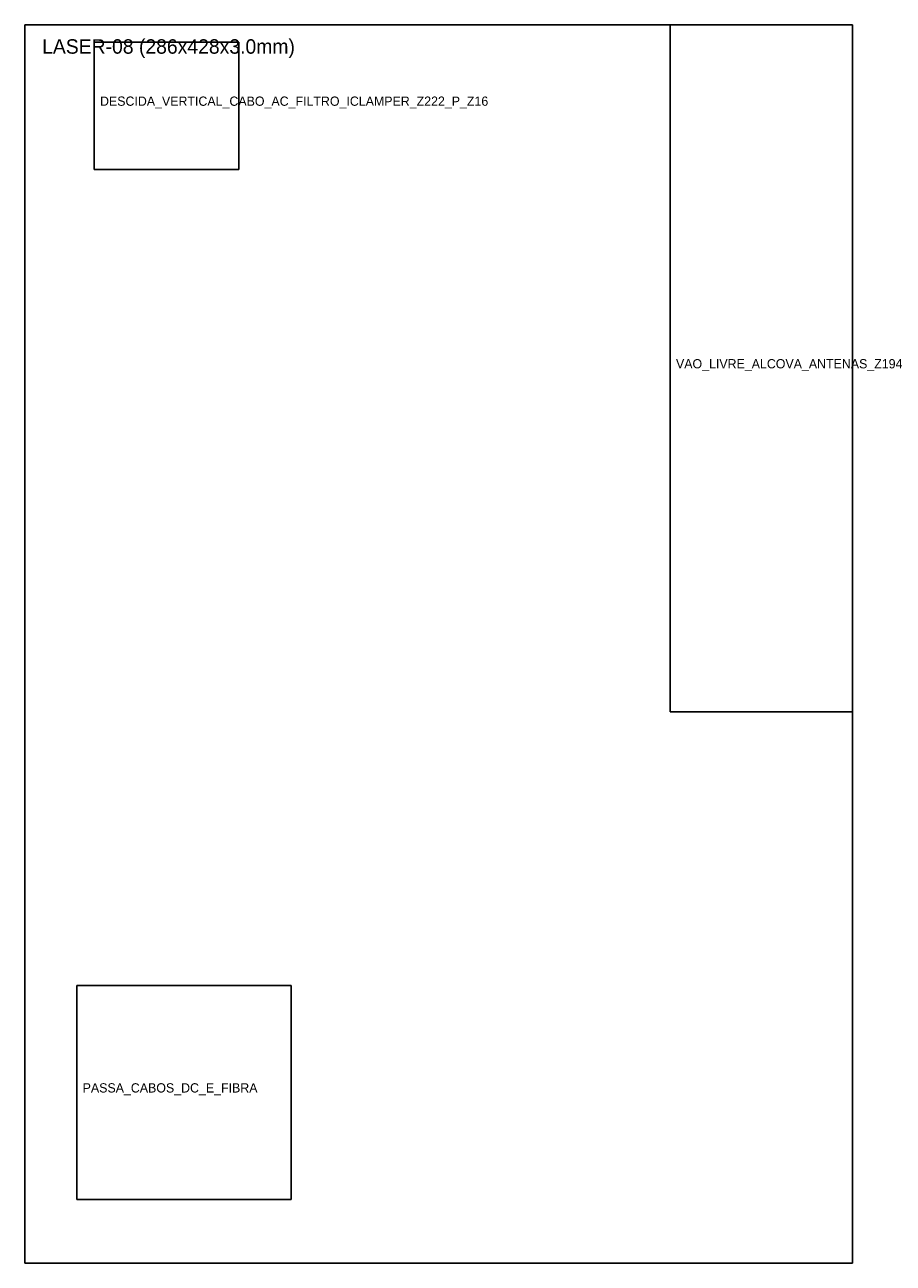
# Model space of a CAD drawing. Header units: metres. Extents: x 0 to 300, y 0 to 428.
import ezdxf

# ---------------------------------------------------------------- set-up
doc = ezdxf.new("R2010")
doc.units = ezdxf.units.M

msp = doc.modelspace()

# ---------------------------------------------------------------- linework, layer by layer
at = {"layer": 'CORTE_EXTERNO'}
for p, q in [((286, 428), (0, 428)), ((0, 428), (0, 0)), ((286, 0), (286, 428)), ((0, 0), (286, 0))]:
    msp.add_line(p, q, dxfattribs=at)
at = {"layer": 'CORTE_INTERNO'}
for p, q in [((286, 428), (223, 428)), ((223, 428), (223, 190.5)), ((286, 190.5), (286, 428)), ((74, 422), (24, 422)), ((24, 422), (24, 378)), ((74, 378), (74, 422)), ((24, 378), (74, 378)), ((223, 190.5), (286, 190.5)), ((92, 96), (18, 96)), ((18, 96), (18, 22)), ((92, 22), (92, 96)), ((18, 22), (92, 22))]:
    msp.add_line(p, q, dxfattribs=at)

# ---------------------------------------------------------------- texts
at = {"layer": 'LEGENDA'}
for s, height, p in [('LASER-08 (286x428x3.0mm)', 5, (6, 418)), ('DESCIDA_VERTICAL_CABO_AC_FILTRO_ICLAMPER_Z222_P_Z16', 3.2, (26, 400)), ('VAO_LIVRE_ALCOVA_ANTENAS_Z194', 3.2, (225, 309.25)), ('PASSA_CABOS_DC_E_FIBRA', 3.2, (20, 59))]:
    msp.add_text(s, height=height, dxfattribs=at).set_placement(p)

doc.saveas('drawing.dxf')
